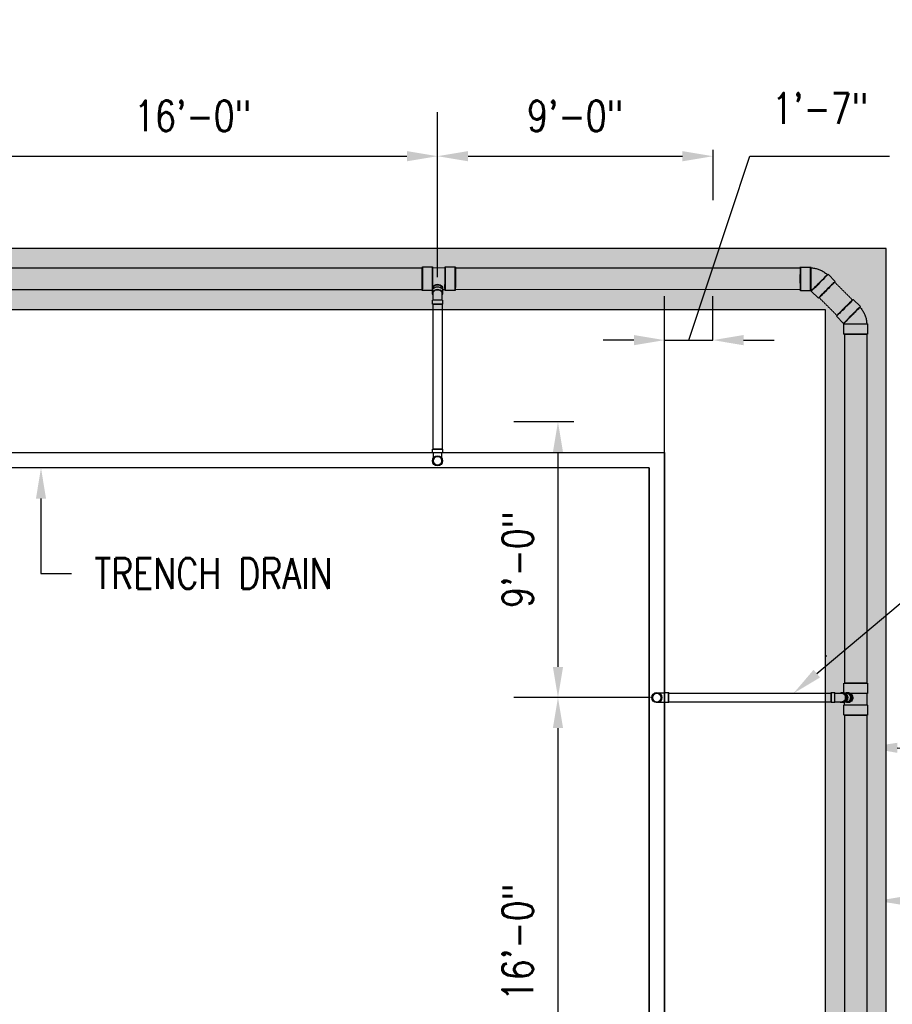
# Model space of a CAD drawing. Header units: inches. Extents: x -17858 to 19778, y -989 to 1044.
# Tile 22 of 25: x 296 to 638, y -272 to 114. Entities that reach past the tile are written whole.
import ezdxf
from ezdxf import colors
from ezdxf.entities.mleader import LeaderData, LeaderLine
from ezdxf.math import Vec2, Vec3

# ---------------------------------------------------------------- set-up
doc = ezdxf.new("R2010")
doc.units = ezdxf.units.IN
doc.header["$MEASUREMENT"] = 0
doc.linetypes.add('Dash - 1_16_', pattern=[0.1875, 0.125, -0.0625])
for name, color, linetype in [('A-ANNO-DIMS', 1, 'Continuous'), ('A-DETL-THIN', 151, 'Continuous'), ('G-ANNO-TTLB', 7, 'Continuous'), ('P-PIPE', 3, 'Continuous'), ('S-ANNO-NOTE', 2, 'Continuous')]:
    doc.layers.add(name, color=color, linetype=linetype)
doc.layers.add('A-WALL-PATT', color=9, linetype='Continuous', true_color=0x808080)
doc.styles.add('Annotative', font='romans.shx', dxfattribs={"width": 0.8, "height": 0.125})
doc.dimstyles.new('Annotative', dxfattribs={"dimscale": 0, "dimtxt": 0.125, "dimasz": 0.125, "dimexe": 0.18, "dimexo": 0.0625, "dimgap": 0.09, "dimtad": 1, "dimdec": 3, "dimzin": 3, "dimdsep": 46, "dimlunit": 4, "dimtxsty": 'Annotative', "dimcen": 0.09, "dimclrt": 2, "dimazin": 2, "dimtfac": 1, "dimtdec": 3, "dimtmove": 0, "dimatfit": 0, "dimfxl": 1, "dimtfill": 1, "dimfrac": 2, "dimtolj": 1, "dimtzin": 0, "dimarcsym": 0})

# ---------------------------------------------------------------- blocks, each defined once
blk = doc.blocks.new('*D22')
at = {"layer": 'A-ANNO-DIMS', "color": 0, "lineweight": -2, "transparency": 16777216}
for p, q in [((513.46, -152.14), (489.96, -152.14)), ((507.24, -164.14), (507.24, -332.14)), ((525.46, -344.14), (489.96, -344.14))]:
    blk.add_line(p, q, dxfattribs=at)
at = {"layer": 'A-ANNO-DIMS', "color": 0, "transparency": 16777216}
for points in [[(505.24, -164.14), (509.24, -164.14), (507.24, -152.14)], [(505.24, -332.14), (509.24, -332.14), (507.24, -344.14)]]:
    blk.add_solid(points, dxfattribs=at)
at = {"layer": 'A-ANNO-DIMS', "color": 2, "lineweight": -3, "transparency": 16777216, "insert": (491.46, -248.14), "char_height": 12, "width": 60.1647, "attachment_point": 5, "rotation": 90, "style": 'Annotative', "bg_fill": 3, "box_fill_scale": 1.25, "bg_fill_color": 256, "bg_fill_true_color": 13158600, "bg_fill_transparency": 0}
blk.add_mtext('\\A1;16\'-0"', dxfattribs=at)
blk = doc.blocks.new('*D35')
at = {"layer": 'A-ANNO-DIMS', "color": 0, "lineweight": -2, "transparency": 16777216}
for p, q in [((268.02, 10.61), (268.02, 77.32)), ((460.02, 12.57), (460.02, 77.32)), ((280.02, 60.04), (448.02, 60.04))]:
    blk.add_line(p, q, dxfattribs=at)
at = {"layer": 'A-ANNO-DIMS', "color": 0, "transparency": 16777216}
for points in [[(280.02, 62.04), (280.02, 58.04), (268.02, 60.04)], [(448.02, 62.04), (448.02, 58.04), (460.02, 60.04)]]:
    blk.add_solid(points, dxfattribs=at)
at = {"layer": 'A-ANNO-DIMS', "color": 2, "lineweight": -3, "transparency": 16777216, "insert": (364.02, 75.82), "char_height": 12, "width": 60.1647, "attachment_point": 5, "style": 'Annotative', "bg_fill": 3, "box_fill_scale": 1.25, "bg_fill_color": 256, "bg_fill_true_color": 13158600, "bg_fill_transparency": 0}
blk.add_mtext('\\A1;16\'-0"', dxfattribs=at)
blk = doc.blocks.new('*D36')
at = {"layer": 'A-ANNO-DIMS', "color": 0, "lineweight": -2, "transparency": 16777216}
for p, q in [((460.02, 12.57), (460.02, 77.32)), ((568.02, 62.52), (568.02, 42.76)), ((472.02, 60.04), (556.02, 60.04))]:
    blk.add_line(p, q, dxfattribs=at)
at = {"layer": 'A-ANNO-DIMS', "color": 0, "transparency": 16777216}
for points in [[(472.02, 62.04), (472.02, 58.04), (460.02, 60.04)], [(556.02, 62.04), (556.02, 58.04), (568.02, 60.04)]]:
    blk.add_solid(points, dxfattribs=at)
at = {"layer": 'A-ANNO-DIMS', "color": 2, "lineweight": -3, "transparency": 16777216, "insert": (514.02, 75.82), "char_height": 12, "width": 49.3115, "attachment_point": 5, "style": 'Annotative', "bg_fill": 3, "box_fill_scale": 1.25, "bg_fill_color": 256, "bg_fill_true_color": 13158600, "bg_fill_transparency": 0}
blk.add_mtext('\\A1;9\'-0"', dxfattribs=at)
blk = doc.blocks.new('*D37')
at = {"layer": 'A-ANNO-DIMS', "color": 0, "lineweight": -2, "transparency": 16777216}
for p, q in [((558.52, -12.05), (582.54, 60.12)), ((582.54, 60.12), (637.31, 60.12)), ((549.02, -56.14), (549.02, 5.23)), ((568.02, -12.06), (568.02, 5.23)), ((537.02, -12.05), (525.02, -12.05)), ((549.02, -12.05), (568.02, -12.05)), ((549.02, -12.05), (568.02, -12.05)), ((580.02, -12.05), (592.02, -12.05))]:
    blk.add_line(p, q, dxfattribs=at)
at = {"layer": 'A-ANNO-DIMS', "color": 0, "transparency": 16777216}
for points in [[(537.02, -10.05), (537.02, -14.05), (549.02, -12.05)], [(580.02, -10.05), (580.02, -14.05), (568.02, -12.05)]]:
    blk.add_solid(points, dxfattribs=at)
at = {"layer": 'A-ANNO-DIMS', "color": 2, "lineweight": -3, "transparency": 16777216, "insert": (591.18, 84.76), "char_height": 12, "attachment_point": 1, "line_spacing_factor": 0.983083, "style": 'Annotative', "bg_fill": 3, "box_fill_scale": 1.25, "bg_fill_color": 256, "bg_fill_true_color": 13158600, "bg_fill_transparency": 0}
blk.add_mtext('\\A1;1\'-7"', dxfattribs=at)
blk = doc.blocks.new('*D38')
at = {"layer": 'A-ANNO-DIMS', "color": 0, "lineweight": -2, "transparency": 16777216}
for p, q in [((513.46, -44.1), (489.96, -44.1)), ((507.24, -56.1), (507.24, -140.14)), ((543.55, -152.14), (489.96, -152.14))]:
    blk.add_line(p, q, dxfattribs=at)
at = {"layer": 'A-ANNO-DIMS', "color": 0, "transparency": 16777216}
for points in [[(505.24, -56.1), (509.24, -56.1), (507.24, -44.1)], [(505.24, -140.14), (509.24, -140.14), (507.24, -152.14)]]:
    blk.add_solid(points, dxfattribs=at)
at = {"layer": 'A-ANNO-DIMS', "color": 2, "lineweight": -3, "transparency": 16777216, "insert": (491.46, -98.12), "char_height": 12, "width": 60.1647, "attachment_point": 5, "rotation": 90, "style": 'Annotative', "bg_fill": 3, "box_fill_scale": 1.25, "bg_fill_color": 256, "bg_fill_true_color": 13158600, "bg_fill_transparency": 0}
blk.add_mtext('\\A1;9\'-0"', dxfattribs=at)
blk = doc.blocks.new('Bend - PVC - Sch 40 - DWV_USACE - Standard-1075329-00_SP_Foundation Drainage Plan-TO FDN_DOC')
at = {"layer": 'P-PIPE'}
for p, q in [((355.1, 1482.41), (355.1, 1481.16)), ((357.08, 1482.41), (357.08, 1482.41)), ((357.08, 1482.41), (357.08, 1482.41)), ((359.06, 1481.16), (359.06, 1482.41)), ((355.1, 1481.16), (355.1, 1480.91)), ((357.08, 1480.91), (357.08, 1480.91)), ((357.08, 1480.91), (357.08, 1480.91)), ((357.08, 1480.91), (357.08, 1480.91)), ((357.08, 1480.91), (357.08, 1480.91)), ((359.06, 1480.91), (359.06, 1481.16))]:
    blk.add_line(p, q, dxfattribs=at)
at = {"layer": 'P-PIPE', "flags": 128}
for points in [[(355.33, 1477.85), (355.33, 1477.85), (355.33, 1477.85), (355.33, 1477.87), (355.33, 1477.88), (355.33, 1477.91), (355.33, 1477.93), (355.33, 1477.96), (355.33, 1478), (355.33, 1478.04), (355.33, 1478.09), (355.33, 1478.14), (355.33, 1478.19), (355.33, 1478.25), (355.33, 1478.31), (355.33, 1478.38), (355.33, 1478.45), (355.33, 1478.53), (355.33, 1478.61), (355.33, 1478.69), (355.33, 1478.77), (355.33, 1478.86), (355.33, 1478.96), (355.33, 1479.05), (355.33, 1479.15), (355.33, 1479.25), (355.33, 1479.36), (355.33, 1479.46), (355.33, 1479.57), (355.33, 1479.69), (355.33, 1479.8), (355.33, 1479.91), (355.33, 1480.03), (355.33, 1480.15), (355.33, 1480.27), (355.33, 1480.39), (355.33, 1480.51), (355.33, 1480.63), (355.33, 1480.75), (355.33, 1480.88), (355.33, 1480.91)], [(355.33, 1477.85), (355.33, 1477.92), (355.33, 1477.99), (355.34, 1478.05), (355.35, 1478.12), (355.36, 1478.19), (355.38, 1478.26), (355.4, 1478.33), (355.42, 1478.4), (355.44, 1478.46), (355.47, 1478.53), (355.49, 1478.59), (355.53, 1478.65), (355.56, 1478.71), (355.59, 1478.77), (355.63, 1478.83), (355.67, 1478.89), (355.72, 1478.95), (355.76, 1479), (355.81, 1479.05), (355.86, 1479.1), (355.91, 1479.15), (355.96, 1479.19), (356.02, 1479.24), (356.07, 1479.28), (356.13, 1479.32), (356.19, 1479.35), (356.25, 1479.39), (356.31, 1479.42), (356.38, 1479.45), (356.44, 1479.48), (356.51, 1479.5), (356.58, 1479.52), (356.64, 1479.54), (356.71, 1479.56), (356.78, 1479.57), (356.85, 1479.58), (356.92, 1479.59), (356.99, 1479.59), (357.06, 1479.6), (357.08, 1479.6)], [(357.08, 1479.6), (357.15, 1479.59), (357.22, 1479.59), (357.29, 1479.58), (357.36, 1479.57), (357.43, 1479.56), (357.49, 1479.55), (357.56, 1479.53), (357.63, 1479.51), (357.69, 1479.48), (357.76, 1479.46), (357.82, 1479.43), (357.89, 1479.4), (357.95, 1479.36), (358.01, 1479.33), (358.07, 1479.29), (358.12, 1479.25), (358.18, 1479.21), (358.23, 1479.16), (358.28, 1479.11), (358.33, 1479.06), (358.38, 1479.01), (358.43, 1478.96), (358.47, 1478.91), (358.51, 1478.85), (358.55, 1478.79), (358.59, 1478.73), (358.62, 1478.67), (358.65, 1478.61), (358.68, 1478.54), (358.71, 1478.48), (358.73, 1478.41), (358.75, 1478.35), (358.77, 1478.28), (358.79, 1478.21), (358.8, 1478.14), (358.81, 1478.07), (358.82, 1478), (358.83, 1477.93), (358.83, 1477.86), (358.83, 1477.85)], [(358.83, 1480.91), (358.83, 1480.79), (358.83, 1480.66), (358.83, 1480.54), (358.83, 1480.42), (358.83, 1480.3), (358.83, 1480.18), (358.83, 1480.06), (358.83, 1479.94), (358.83, 1479.83), (358.83, 1479.72), (358.83, 1479.6), (358.83, 1479.49), (358.83, 1479.39), (358.83, 1479.28), (358.83, 1479.18), (358.83, 1479.08), (358.83, 1478.98), (358.83, 1478.89), (358.83, 1478.8), (358.83, 1478.71), (358.83, 1478.63), (358.83, 1478.55), (358.83, 1478.47), (358.83, 1478.4), (358.83, 1478.33), (358.83, 1478.27), (358.83, 1478.21), (358.83, 1478.15), (358.83, 1478.1), (358.83, 1478.05), (358.83, 1478.01), (358.83, 1477.97), (358.83, 1477.94), (358.83, 1477.91), (358.83, 1477.89), (358.83, 1477.87), (358.83, 1477.86), (358.83, 1477.85), (358.83, 1477.85), (358.83, 1477.85)], [(357.08, 1476.1), (357.01, 1476.1), (356.94, 1476.1), (356.87, 1476.11), (356.8, 1476.12), (356.73, 1476.13), (356.66, 1476.15), (356.59, 1476.16), (356.53, 1476.18), (356.46, 1476.21), (356.4, 1476.23), (356.33, 1476.26), (356.27, 1476.29), (356.21, 1476.33), (356.15, 1476.36), (356.09, 1476.4), (356.03, 1476.44), (355.98, 1476.48), (355.92, 1476.53), (355.87, 1476.58), (355.82, 1476.63), (355.77, 1476.68), (355.73, 1476.73), (355.69, 1476.79), (355.64, 1476.84), (355.6, 1476.9), (355.57, 1476.96), (355.53, 1477.02), (355.5, 1477.08), (355.47, 1477.15), (355.45, 1477.21), (355.42, 1477.28), (355.4, 1477.34), (355.38, 1477.41), (355.37, 1477.48), (355.35, 1477.55), (355.34, 1477.62), (355.33, 1477.69), (355.33, 1477.76), (355.33, 1477.83), (355.33, 1477.85)], [(358.83, 1477.85), (358.83, 1477.78), (358.82, 1477.71), (358.81, 1477.64), (358.81, 1477.57), (358.79, 1477.5), (358.78, 1477.43), (358.76, 1477.36), (358.74, 1477.29), (358.72, 1477.23), (358.69, 1477.16), (358.66, 1477.1), (358.63, 1477.04), (358.6, 1476.98), (358.56, 1476.92), (358.52, 1476.86), (358.48, 1476.8), (358.44, 1476.74), (358.39, 1476.69), (358.35, 1476.64), (358.3, 1476.59), (358.25, 1476.54), (358.19, 1476.5), (358.14, 1476.45), (358.08, 1476.41), (358.02, 1476.37), (357.96, 1476.34), (357.9, 1476.3), (357.84, 1476.27), (357.78, 1476.24), (357.71, 1476.21), (357.65, 1476.19), (357.58, 1476.17), (357.51, 1476.15), (357.44, 1476.13), (357.37, 1476.12), (357.31, 1476.11), (357.24, 1476.1), (357.17, 1476.1), (357.1, 1476.1), (357.08, 1476.1)]]:
    blk.add_lwpolyline(points, dxfattribs=at)
at = {"layer": 'P-PIPE'}
for radius, start, end in [(1.98, 90, 270), (1.98, 90, 270), (1.75, 90, 270), (1.98, 270, 90), (1.98, 270, 90), (1.75, 270, 90)]:
    blk.add_arc((357.08, 1477.85), radius, start, end, dxfattribs=at)
blk = doc.blocks.new('Bend - PVC - Sch 40 - DWV_USACE - Standard-1105255-00_SP_Foundation Drainage Plan-TO FDN_DOC')
at = {"layer": 'P-PIPE'}
for p, q in [((222.75, 1545.81), (218.75, 1545.81)), ((211.94, 1542.99), (209.11, 1540.16)), ((215.7, 1533.58), (218.52, 1536.41)), ((218.75, 1536.5), (222.75, 1536.5))]:
    blk.add_line(p, q, dxfattribs=at)
at = {"layer": 'P-PIPE', "flags": 128}
for points in [[(215.2, 1544.76), (214.86, 1544.61), (214.52, 1544.45), (214.19, 1544.28), (213.87, 1544.09), (213.56, 1543.89), (213.26, 1543.67), (212.96, 1543.45), (212.68, 1543.21), (212.4, 1542.96), (212.18, 1542.75)], [(218.75, 1545.47), (218.38, 1545.46), (218.01, 1545.44), (217.64, 1545.4), (217.27, 1545.35), (216.91, 1545.28), (216.54, 1545.2), (216.18, 1545.11), (215.83, 1545), (215.48, 1544.87), (215.2, 1544.76)], [(218.28, 1536.65), (218.3, 1536.67), (218.32, 1536.69), (218.34, 1536.7), (218.36, 1536.72), (218.38, 1536.73), (218.41, 1536.75), (218.43, 1536.76), (218.45, 1536.77), (218.48, 1536.79), (218.5, 1536.79)], [(218.5, 1536.79), (218.52, 1536.8), (218.55, 1536.81), (218.57, 1536.82), (218.6, 1536.83), (218.63, 1536.83), (218.65, 1536.84), (218.68, 1536.84), (218.7, 1536.84), (218.73, 1536.84), (218.75, 1536.85)]]:
    blk.add_lwpolyline(points, dxfattribs=at)
at = {"layer": 'P-PIPE'}
for centre, major_axis, start_param, end_param in [((218.75, 1541.16), (0, 4.66), 0.004314, 3.145907), ((218.75, 1541.16), (0, 4.31), 0.004314, 3.145907), ((218.75, 1541.16), (0, 4.66), 3.145907, 6.2875), ((218.75, 1541.16), (0, 4.31), 3.145907, 6.2875), ((222.75, 1541.16), (0, 4.66), 0.004314, 3.145907), ((222.75, 1541.16), (0, 4.66), 3.145907, 6.2875), ((212.4, 1536.87), (-3.29, 3.29), 6.278871, 9.420463), ((212.4, 1536.87), (-3.29, 3.29), 3.137278, 6.278871), ((215.23, 1539.7), (-3.29, 3.29), 6.278871, 9.420463), ((215.23, 1539.7), (-3.29, 3.29), 3.137278, 6.278871), ((215.23, 1539.7), (-3.05, 3.05), 6.278871, 9.420463), ((215.23, 1539.7), (-3.05, 3.05), 3.137278, 6.278871)]:
    blk.add_ellipse(centre, major_axis=major_axis, ratio=0.010416, start_param=start_param, end_param=end_param, dxfattribs=at)
blk = doc.blocks.new('Bend - PVC - Sch 40 - DWV_USACE - Standard-1109137-00_SP_Foundation Drainage Plan-TO FDN_DOC')
at = {"layer": 'P-PIPE'}
for p, q in [((355.1, 1536.55), (355.1, 1535.58)), ((359.06, 1535.58), (359.06, 1536.55)), ((355.1, 1532.81), (355.1, 1531.31)), ((355.1, 1532.81), (359.06, 1532.81)), ((357.08, 1532.81), (357.08, 1532.81)), ((357.08, 1532.81), (357.08, 1532.81)), ((357.08, 1532.81), (357.08, 1532.81)), ((357.08, 1532.81), (357.08, 1532.81)), ((359.06, 1531.31), (359.06, 1532.81)), ((355.1, 1531.31), (359.06, 1531.31)), ((357.08, 1531.31), (357.08, 1531.31)), ((357.08, 1531.31), (357.08, 1531.31))]:
    blk.add_line(p, q, dxfattribs=at)
at = {"layer": 'P-PIPE', "flags": 128}
for points in [[(355.33, 1535.58), (355.33, 1535.49), (355.33, 1535.39), (355.33, 1535.29), (355.33, 1535.18), (355.33, 1535.07), (355.33, 1534.95), (355.33, 1534.83), (355.33, 1534.71), (355.33, 1534.59), (355.33, 1534.46), (355.33, 1534.33), (355.33, 1534.2), (355.33, 1534.06), (355.33, 1533.92), (355.33, 1533.79), (355.33, 1533.65), (355.33, 1533.5), (355.33, 1533.36), (355.33, 1533.22), (355.33, 1533.07), (355.33, 1532.93), (355.33, 1532.81)], [(358.83, 1532.81), (358.83, 1532.96), (358.83, 1533.1), (358.83, 1533.24), (358.83, 1533.39), (358.83, 1533.53), (358.83, 1533.67), (358.83, 1533.81), (358.83, 1533.95), (358.83, 1534.09), (358.83, 1534.22), (358.83, 1534.35), (358.83, 1534.48), (358.83, 1534.61), (358.83, 1534.73), (358.83, 1534.86), (358.83, 1534.97), (358.83, 1535.09), (358.83, 1535.2), (358.83, 1535.3), (358.83, 1535.41), (358.83, 1535.51), (358.83, 1535.58)]]:
    blk.add_lwpolyline(points, dxfattribs=at)
at = {"layer": 'P-PIPE'}
for centre, major_axis, start_param, end_param in [((357.08, 1535.58), (-1.98, 0), 4.712389, 6.769021), ((357.08, 1536.55), (1.98, 0), 1.570796, 3.141593), ((357.08, 1535.58), (1.75, 0), 1.570796, 3.141593), ((357.08, 1536.55), (1.98, 0), 6.283185, 7.853982), ((357.08, 1535.58), (1.98, 0), 5.79735, 7.853982), ((357.08, 1535.58), (1.75, 0), 6.283185, 7.853982)]:
    blk.add_ellipse(centre, major_axis=major_axis, ratio=0.766044, start_param=start_param, end_param=end_param, dxfattribs=at)
blk = doc.blocks.new('Bend - PVC - Sch 40 - DWV_USACE - Standard-1110594-00_SP_Foundation Drainage Plan-TO FDN_DOC')
at = {"layer": 'P-PIPE'}
for p, q in [((206.67, 1387.02), (205.92, 1387.02)), ((210.71, 1387.02), (209.21, 1387.02)), ((209.21, 1383.06), (209.21, 1387.02)), ((210.71, 1383.06), (210.71, 1387.02)), ((205.92, 1383.06), (206.67, 1383.06)), ((209.21, 1385.04), (209.21, 1385.04)), ((209.21, 1385.04), (209.21, 1385.04)), ((209.21, 1385.04), (209.21, 1385.04)), ((209.21, 1385.04), (209.21, 1385.04)), ((209.21, 1383.06), (210.71, 1383.06)), ((210.71, 1385.04), (210.71, 1385.04)), ((210.71, 1385.04), (210.71, 1385.04))]:
    blk.add_line(p, q, dxfattribs=at)
at = {"layer": 'P-PIPE', "flags": 128}
for points in [[(209.21, 1386.79), (209.09, 1386.79), (208.97, 1386.79), (208.86, 1386.79), (208.74, 1386.79), (208.63, 1386.79), (208.51, 1386.79), (208.4, 1386.79), (208.29, 1386.79), (208.18, 1386.79), (208.07, 1386.79), (207.96, 1386.79), (207.86, 1386.79), (207.75, 1386.79), (207.65, 1386.79), (207.56, 1386.79), (207.46, 1386.79), (207.37, 1386.79), (207.28, 1386.79), (207.19, 1386.79), (207.11, 1386.79), (207.03, 1386.79), (206.95, 1386.79), (206.88, 1386.79), (206.81, 1386.79), (206.75, 1386.79), (206.68, 1386.79), (206.67, 1386.79)], [(206.67, 1383.29), (206.73, 1383.29), (206.8, 1383.29), (206.87, 1383.29), (206.94, 1383.29), (207.02, 1383.29), (207.09, 1383.29), (207.18, 1383.29), (207.26, 1383.29), (207.35, 1383.29), (207.44, 1383.29), (207.54, 1383.29), (207.64, 1383.29), (207.74, 1383.29), (207.84, 1383.29), (207.94, 1383.29), (208.05, 1383.29), (208.16, 1383.29), (208.27, 1383.29), (208.38, 1383.29), (208.49, 1383.29), (208.6, 1383.29), (208.72, 1383.29), (208.84, 1383.29), (208.95, 1383.29), (209.07, 1383.29), (209.19, 1383.29), (209.21, 1383.29)]]:
    blk.add_lwpolyline(points, dxfattribs=at)
at = {"layer": 'P-PIPE'}
for centre, major_axis, start_param, end_param in [((205.92, 1385.04), (0, 1.98), 6.062597, 7.853982), ((206.67, 1385.04), (0, 1.98), 5.813092, 7.853982), ((206.67, 1385.04), (0, 1.75), 6.283185, 7.853982), ((205.92, 1385.04), (0, 1.98), 1.570796, 3.141593), ((206.67, 1385.04), (0, 1.98), 1.570796, 3.627428), ((206.67, 1385.04), (0, 1.75), 1.570796, 3.141593)]:
    blk.add_ellipse(centre, major_axis=major_axis, ratio=0.866025, start_param=start_param, end_param=end_param, dxfattribs=at)
blk = doc.blocks.new('Bend - PVC - Sch 40 - DWV_USACE - Standard-V4-00_SP_Foundation Drainage Plan-TO FDN_DOC')
at = {"layer": 'P-PIPE'}
for p, q in [((261.01, 1387.02), (259.43, 1387.02)), ((261.01, 1386.79), (261.08, 1386.79)), ((259.43, 1383.06), (261.01, 1383.06)), ((259.51, 1385.04), (259.51, 1385.04)), ((259.51, 1385.04), (259.51, 1385.04)), ((261.01, 1385.04), (261.01, 1385.04)), ((261.01, 1385.04), (261.01, 1385.04)), ((261.01, 1385.04), (261.01, 1385.04)), ((261.01, 1385.04), (261.01, 1385.04)), ((261.05, 1383.29), (261.01, 1383.29))]:
    blk.add_line(p, q, dxfattribs=at)
at = {"layer": 'P-PIPE', "flags": 128}
for points in [[(261.08, 1386.79), (261.14, 1386.79), (261.26, 1386.79), (261.38, 1386.79), (261.5, 1386.79), (261.62, 1386.79), (261.74, 1386.79), (261.86, 1386.79), (261.98, 1386.79), (262.09, 1386.79), (262.21, 1386.79), (262.32, 1386.79), (262.43, 1386.79), (262.54, 1386.79), (262.64, 1386.79), (262.74, 1386.79), (262.84, 1386.79), (262.94, 1386.79), (263.03, 1386.79), (263.12, 1386.79), (263.21, 1386.79), (263.3, 1386.79), (263.38, 1386.79), (263.45, 1386.79), (263.52, 1386.79), (263.59, 1386.79), (263.66, 1386.79), (263.72, 1386.79), (263.77, 1386.79), (263.82, 1386.79), (263.87, 1386.79), (263.91, 1386.79), (263.95, 1386.79), (263.98, 1386.79), (264.01, 1386.79), (264.03, 1386.79), (264.05, 1386.79), (264.06, 1386.79), (264.07, 1386.79), (264.08, 1386.79), (264.08, 1386.79)], [(262.33, 1385.04), (262.33, 1385.11), (262.33, 1385.18), (262.34, 1385.25), (262.35, 1385.32), (262.36, 1385.39), (262.38, 1385.46), (262.4, 1385.53), (262.42, 1385.59), (262.44, 1385.66), (262.47, 1385.73), (262.49, 1385.79), (262.53, 1385.85), (262.56, 1385.91), (262.59, 1385.97), (262.63, 1386.03), (262.67, 1386.09), (262.72, 1386.14), (262.76, 1386.2), (262.81, 1386.25), (262.86, 1386.3), (262.91, 1386.35), (262.96, 1386.39), (263.02, 1386.44), (263.07, 1386.48), (263.13, 1386.52), (263.19, 1386.55), (263.25, 1386.59), (263.31, 1386.62), (263.38, 1386.65), (263.44, 1386.68), (263.51, 1386.7), (263.58, 1386.72), (263.64, 1386.74), (263.71, 1386.76), (263.78, 1386.77), (263.85, 1386.78), (263.92, 1386.79), (263.99, 1386.79), (264.06, 1386.79), (264.08, 1386.79)], [(264.08, 1386.79), (264.15, 1386.79), (264.22, 1386.79), (264.29, 1386.78), (264.36, 1386.77), (264.43, 1386.76), (264.49, 1386.74), (264.56, 1386.73), (264.63, 1386.71), (264.69, 1386.68), (264.76, 1386.66), (264.82, 1386.63), (264.89, 1386.6), (264.95, 1386.56), (265.01, 1386.53), (265.07, 1386.49), (265.12, 1386.45), (265.18, 1386.4), (265.23, 1386.36), (265.28, 1386.31), (265.33, 1386.26), (265.38, 1386.21), (265.43, 1386.16), (265.47, 1386.1), (265.51, 1386.05), (265.55, 1385.99), (265.59, 1385.93), (265.62, 1385.87), (265.65, 1385.81), (265.68, 1385.74), (265.71, 1385.68), (265.73, 1385.61), (265.75, 1385.55), (265.77, 1385.48), (265.79, 1385.41), (265.8, 1385.34), (265.81, 1385.27), (265.82, 1385.2), (265.83, 1385.13), (265.83, 1385.06), (265.83, 1385.04)], [(264.08, 1383.29), (264.07, 1383.29), (264.07, 1383.29), (264.06, 1383.29), (264.04, 1383.29), (264.02, 1383.29), (263.99, 1383.29), (263.96, 1383.29), (263.92, 1383.29), (263.88, 1383.29), (263.84, 1383.29), (263.79, 1383.29), (263.73, 1383.29), (263.67, 1383.29), (263.61, 1383.29), (263.54, 1383.29), (263.47, 1383.29), (263.4, 1383.29), (263.32, 1383.29), (263.23, 1383.29), (263.15, 1383.29), (263.06, 1383.29), (262.97, 1383.29), (262.87, 1383.29), (262.77, 1383.29), (262.67, 1383.29), (262.56, 1383.29), (262.46, 1383.29), (262.35, 1383.29), (262.24, 1383.29), (262.12, 1383.29), (262.01, 1383.29), (261.89, 1383.29), (261.77, 1383.29), (261.66, 1383.29), (261.53, 1383.29), (261.41, 1383.29), (261.29, 1383.29), (261.17, 1383.29), (261.08, 1383.29)], [(264.08, 1383.29), (264.01, 1383.3), (263.94, 1383.3), (263.87, 1383.31), (263.8, 1383.32), (263.73, 1383.33), (263.66, 1383.34), (263.59, 1383.36), (263.53, 1383.38), (263.46, 1383.41), (263.4, 1383.43), (263.33, 1383.46), (263.27, 1383.49), (263.21, 1383.53), (263.15, 1383.56), (263.09, 1383.6), (263.03, 1383.64), (262.98, 1383.68), (262.92, 1383.73), (262.87, 1383.78), (262.82, 1383.82), (262.77, 1383.88), (262.73, 1383.93), (262.69, 1383.98), (262.64, 1384.04), (262.6, 1384.1), (262.57, 1384.16), (262.53, 1384.22), (262.5, 1384.28), (262.47, 1384.35), (262.45, 1384.41), (262.42, 1384.48), (262.4, 1384.54), (262.38, 1384.61), (262.37, 1384.68), (262.35, 1384.75), (262.34, 1384.82), (262.33, 1384.89), (262.33, 1384.96), (262.33, 1385.03), (262.33, 1385.04)], [(265.83, 1385.04), (265.83, 1384.97), (265.82, 1384.9), (265.81, 1384.83), (265.81, 1384.77), (265.79, 1384.7), (265.78, 1384.63), (265.76, 1384.56), (265.74, 1384.49), (265.72, 1384.43), (265.69, 1384.36), (265.66, 1384.3), (265.63, 1384.24), (265.6, 1384.17), (265.56, 1384.11), (265.52, 1384.06), (265.48, 1384), (265.44, 1383.94), (265.39, 1383.89), (265.35, 1383.84), (265.3, 1383.79), (265.25, 1383.74), (265.19, 1383.7), (265.14, 1383.65), (265.08, 1383.61), (265.02, 1383.57), (264.96, 1383.53), (264.9, 1383.5), (264.84, 1383.47), (264.78, 1383.44), (264.71, 1383.41), (264.65, 1383.39), (264.58, 1383.37), (264.51, 1383.35), (264.44, 1383.33), (264.37, 1383.32), (264.31, 1383.31), (264.24, 1383.3), (264.17, 1383.3), (264.1, 1383.29), (264.08, 1383.29)]]:
    blk.add_lwpolyline(points, dxfattribs=at)
at = {"layer": 'P-PIPE'}
for radius, start, end in [(1.98, 0, 180), (1.98, 0, 180), (1.75, 0, 180), (1.98, 180, 0), (1.98, 180, 0), (1.75, 180, 0)]:
    blk.add_arc((264.08, 1385.04), radius, start, end, dxfattribs=at)
blk = doc.blocks.new('Mechanical_Box_H_rvt-1-00_SP_Foundation Drainage Plan-TO FDN_DOC')
at = {"layer": 'A-DETL-THIN'}
for p, q in [((817.08, 1481.16), (1366.08, 1481.16)), ((1366.08, 905.21), (1366.08, 1481.16)), ((1366.08, 1481.16), (1366.08, 905.21)), ((1360.08, 1475.16), (817.08, 1475.16)), ((1360.08, 1475.16), (1360.08, 905.21)), ((1360.08, 905.21), (1360.08, 1475.16))]:
    blk.add_line(p, q, dxfattribs=at)
at = {"layer": 'P-PIPE'}
for p, q in [((1092.03, 1553.48), (1271.11, 1553.47)), ((1271.14, 1553.9), (1275.12, 1553.88)), ((1275.12, 1553.58), (1280.08, 1553.55)), ((1280.08, 1553.84), (1284.06, 1553.82)), ((1284.03, 1553.47), (1419.4, 1553.47)), ((1271.11, 1544.85), (1092.03, 1544.85)), ((1275.06, 1544.61), (1271.08, 1544.63)), ((1275.1, 1544.59), (1275.1, 1545.55)), ((1275.33, 1545.61), (1275.33, 1545.55)), ((1278.83, 1545.56), (1278.83, 1545.55)), ((1280.02, 1544.87), (1279.09, 1544.87)), ((1284, 1544.55), (1280.02, 1544.57)), ((1419.4, 1544.85), (1284.02, 1545)), ((1275.33, 1537.21), (1275.33, 1539.31)), ((1275.33, 1539.31), (1277.08, 1539.31)), ((1277.08, 1539.31), (1275.33, 1539.31)), ((1275.33, 1482.41), (1275.33, 1537.21)), ((1277.08, 1539.31), (1278.83, 1539.31)), ((1278.83, 1539.31), (1277.08, 1539.31)), ((1278.83, 1539.31), (1278.83, 1537.21)), ((1278.83, 1537.21), (1278.83, 1482.41)), ((1436.76, 1390.69), (1436.76, 1527.48)), ((1445.39, 1527.48), (1445.39, 1390.69)), ((1275.33, 1482.41), (1277.08, 1482.41)), ((1277.08, 1482.41), (1275.33, 1482.41)), ((1277.08, 1482.41), (1278.83, 1482.41)), ((1278.83, 1482.41), (1277.08, 1482.41)), ((1436.44, 1387.16), (1436.44, 1390.69)), ((1445.71, 1390.69), (1445.71, 1386.71)), ((1366.14, 1387.02), (1366.14, 1383.06)), ((1367.64, 1387.02), (1367.64, 1385.04)), ((1367.64, 1386.79), (1429.08, 1386.79)), ((1367.64, 1385.04), (1367.64, 1386.79)), ((1429.08, 1386.79), (1431.45, 1386.79)), ((1431.45, 1385.04), (1431.45, 1386.79)), ((1431.45, 1386.79), (1431.45, 1385.04)), ((1437.03, 1386.79), (1437.45, 1386.79)), ((1437.44, 1387.02), (1438.22, 1387.04)), ((1445.42, 1386.71), (1445.42, 1382.14)), ((1367.64, 1383.06), (1367.64, 1385.04)), ((1367.64, 1385.04), (1367.64, 1383.06)), ((1429.08, 1383.29), (1367.64, 1383.29)), ((1431.45, 1383.29), (1429.08, 1383.29)), ((1431.45, 1383.29), (1431.45, 1385.04)), ((1431.45, 1385.04), (1431.45, 1383.29)), ((1436.44, 1378.16), (1436.44, 1382.14)), ((1436.74, 1382.14), (1436.74, 1383.08)), ((1437.47, 1383.29), (1437.03, 1383.29)), ((1438.22, 1383.08), (1437.5, 1383.07)), ((1445.71, 1382.14), (1445.71, 1378.16)), ((1436.76, 1198.77), (1436.76, 1378.14)), ((1445.39, 1378.14), (1445.39, 1198.77))]:
    blk.add_line(p, q, dxfattribs=at)
at = {"layer": 'P-PIPE', "linetype": 'Dash - 1_16_'}
for p, q in [((1432.8, 1547.92), (1439.84, 1540.88)), ((1433.74, 1534.78), (1426.7, 1541.82))]:
    blk.add_line(p, q, dxfattribs=at)
at = {"layer": 'P-PIPE'}
for centre, start, end in [((1277.08, 1477.85), 0, 180), ((1277.08, 1477.85), 180, 0), ((1363.08, 1385.04), 0, 180), ((1363.08, 1385.04), 180, 0)]:
    blk.add_arc(centre, 1.75, start, end, dxfattribs=at)
at = {"layer": 'P-PIPE', "extrusion": (0, 0, -1)}
for centre, major_axis, ratio, start_param, end_param in [((1271.11, 1549.27), (0.03, 4.63), 0.007961, 2.26891, 5.410503), ((1271.11, 1549.16), (0, 4.31), 0.010414, 4.712389, 6.283185), ((1271.11, 1549.27), (0.03, 4.63), 0.007961, 5.410503, 8.552096), ((1271.11, 1549.16), (0, 4.31), 0.010414, 0, 1.570796), ((1275.09, 1549.24), (0.03, 4.63), 0.007961, 2.26891, 5.410503), ((1275.09, 1549.24), (0.03, 4.34), 0.007961, 2.26891, 5.410503), ((1275.09, 1549.24), (0.03, 4.34), 0.007961, 5.410503, 8.552096), ((1275.09, 1549.24), (0.03, 4.63), 0.007961, 5.410503, 8.552096), ((1280.05, 1549.21), (0.03, 4.63), 0.007961, 2.26891, 5.410503), ((1280.05, 1549.21), (0.03, 4.34), 0.007961, 2.26891, 5.410503), ((1280.05, 1549.21), (0.03, 4.63), 0.007961, 5.410503, 8.552096), ((1280.05, 1549.21), (0.03, 4.34), 0.007961, 5.410503, 8.552096), ((1284.03, 1549.16), (0, 4.31), 0.010414, 4.712389, 6.283185), ((1284.03, 1549.18), (0.03, 4.63), 0.007961, 2.26891, 5.410503), ((1284.03, 1549.18), (0.03, 4.63), 0.007961, 5.410503, 8.552096), ((1284.03, 1549.16), (0, 4.31), 0.010414, 0, 1.570796), ((1419.4, 1549.16), (0, 4.31), 0.010414, 4.712389, 6.283185), ((1419.4, 1549.16), (0, 4.31), 0.010414, 0, 1.570796), ((1271.11, 1549.16), (0, 4.31), 0.010414, 3.141593, 4.712389), ((1271.11, 1549.16), (0, 4.31), 0.010414, 1.570796, 3.141593), ((1284.03, 1549.16), (0, 4.31), 0.010414, 3.141593, 4.712389), ((1284.03, 1549.16), (0, 4.31), 0.010414, 1.570796, 3.141593), ((1419.4, 1549.16), (0, 4.31), 0.010414, 3.141593, 4.712389), ((1419.4, 1549.16), (0, 4.31), 0.010414, 1.570796, 3.141593), ((1429.75, 1544.87), (3.05, 3.05), 0.010416, 4.712389, 6.283185), ((1429.75, 1544.87), (3.05, 3.05), 0.010416, 0, 1.570796), ((1277.08, 1545.55), (-1.98, 0), 0.766044, 0.01026, 3.151853), ((1277.08, 1544.59), (-1.98, 0), 0.766044, 0.01026, 3.151853), ((1277.08, 1545.55), (-1.98, 0), 0.766044, 5.959565, 6.293446), ((1277.08, 1545.55), (-1.75, 0), 0.766044, 0.01026, 3.151853), ((1277.08, 1545.55), (-1.75, 0), 0.766044, 6.116648, 6.293446), ((1277.08, 1545.55), (-1.75, 0), 0.766044, 3.151853, 3.30813), ((1277.08, 1545.55), (-1.98, 0), 0.766044, 3.151853, 3.465213), ((1429.75, 1544.87), (3.05, 3.05), 0.010416, 3.141593, 4.712389), ((1429.75, 1544.87), (3.05, 3.05), 0.010416, 1.570796, 3.141593), ((1436.79, 1537.83), (3.05, 3.05), 0.010416, 4.712389, 6.283185), ((1436.79, 1537.83), (3.05, 3.05), 0.010416, 0, 1.570796), ((1436.79, 1537.83), (3.05, 3.05), 0.010416, 3.141593, 4.712389), ((1436.79, 1537.83), (3.05, 3.05), 0.010416, 1.570796, 3.141593), ((1441.08, 1527.48), (-4.31, 0), 0.010416, 0, 1.570796), ((1441.08, 1527.48), (-4.31, 0), 0.010416, 4.712389, 6.283185), ((1441.08, 1527.48), (-4.31, 0), 0.010416, 1.570796, 3.141593), ((1441.08, 1527.48), (-4.31, 0), 0.010416, 3.141593, 4.712389), ((1441.08, 1390.69), (-4.63, 0), 0.010416, 5.235988, 8.37758), ((1441.08, 1390.69), (4.31, 0), 0.010416, 3.141593, 4.712389), ((1441.08, 1390.69), (-4.31, 0), 0.010416, 4.712389, 6.283185), ((1441.08, 1390.69), (-4.63, 0), 0.010416, 2.094395, 5.235988), ((1441.08, 1390.69), (4.31, 0), 0.010416, 4.712389, 6.283185), ((1441.08, 1390.69), (-4.31, 0), 0.010416, 3.141593, 4.712389), ((1436.23, 1385.04), (0, 1.75), 0.866025, 0, 1.570796), ((1437.47, 1385.04), (-0.04, 1.98), 0.865978, -0.350594, 3.52864), ((1437.47, 1385.04), (0, 1.75), 0.866025, 0, 1.570796), ((1438.22, 1385.06), (-0.04, 1.98), 0.865978, 0.02083, 3.162423), ((1438.22, 1385.06), (-0.03, 1.75), 0.865978, 0.034183, 3.107409), ((1441.08, 1386.71), (-4.63, 0), 0.010416, 7.409861, 8.37758), ((1441.08, 1386.71), (-4.34, 0), 0.010416, 7.378564, 8.37758), ((1441.08, 1386.71), (-4.63, 0), 0.010416, 2.094395, 5.128756), ((1441.08, 1386.71), (-4.34, 0), 0.010416, 2.094395, 5.160065), ((1436.23, 1385.04), (0, 1.75), 0.866025, 1.570796, 3.141593), ((1441.08, 1382.14), (-4.63, 0), 0.010416, 5.235988, 8.37758), ((1441.08, 1382.14), (-4.34, 0), 0.010416, 5.235988, 8.37758), ((1437.47, 1385.04), (0, 1.75), 0.866025, 1.570796, 3.141593), ((1441.08, 1382.14), (-4.63, 0), 0.010416, 2.094395, 5.235988), ((1441.08, 1382.14), (-4.34, 0), 0.010416, 2.094395, 5.235988), ((1441.08, 1378.16), (-4.63, 0), 0.010416, 5.235988, 8.37758), ((1441.08, 1378.16), (-4.31, 0), 0.010416, 0, 1.570796), ((1441.08, 1378.16), (-4.31, 0), 0.010416, 4.712389, 6.283185), ((1441.08, 1378.16), (-4.63, 0), 0.010416, 2.094395, 5.235988), ((1441.08, 1378.16), (-4.31, 0), 0.010416, 1.570796, 3.141593), ((1441.08, 1378.16), (-4.31, 0), 0.010416, 3.141593, 4.712389)]:
    blk.add_ellipse(centre, major_axis=major_axis, ratio=ratio, start_param=start_param, end_param=end_param, dxfattribs=at)
at = {"layer": 'P-PIPE', "color": 3, "lineweight": 9, "xscale": -1}
for name, p in [('Bend - PVC - Sch 40 - DWV_USACE - Standard-1105255-00_SP_Foundation Drainage Plan-TO FDN_DOC', (1642.15, 8)), ('Bend - PVC - Sch 40 - DWV_USACE - Standard-1109137-00_SP_Foundation Drainage Plan-TO FDN_DOC', (1634.15, 8)), ('Bend - PVC - Sch 40 - DWV_USACE - Standard-1075329-00_SP_Foundation Drainage Plan-TO FDN_DOC', (1634.15, 0)), ('Bend - PVC - Sch 40 - DWV_USACE - Standard-V4-00_SP_Foundation Drainage Plan-TO FDN_DOC', (1627.15, 0)), ('Bend - PVC - Sch 40 - DWV_USACE - Standard-1110594-00_SP_Foundation Drainage Plan-TO FDN_DOC', (1642.15, 0))]:
    blk.add_blockref(name, p, dxfattribs=at)
at = {"layer": 'P-PIPE', "color": 3, "lineweight": 9, "xscale": -1, "rotation": 314.9999999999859}
blk.add_blockref('Bend - PVC - Sch 40 - DWV_USACE - Standard-1105255-00_SP_Foundation Drainage Plan-TO FDN_DOC', (504.54, 290.56), dxfattribs=at)

msp = doc.modelspace()

# ---------------------------------------------------------------- linework, layer by layer
at = {"layer": 'G-ANNO-TTLB'}
msp.add_line((612.0157, -135.8105), (612.7028, -135.8105), dxfattribs=at)

# ---------------------------------------------------------------- dimensions: what is measured, and where the dimension line sits
at = {"layer": 'A-ANNO-DIMS', "lineweight": -3}
dim = msp.add_linear_dim(base=(460.0153, 60.0395), p1=(268.0153, 4.6133), p2=(460.0153, 6.5701), dimstyle='Annotative', override={"dimpost": '\\X'}, dxfattribs=at)
dim.commit()
dim.dimension.update_dxf_attribs({"geometry": '*D35', "text_midpoint": (364.0153, 75.8224)})
dim = msp.add_linear_dim(base=(507.2379, -344.145), p1=(519.4621, -152.145), p2=(531.4621, -344.145), angle=90, dimstyle='Annotative', override={"dimpost": '\\X'}, dxfattribs=at)
dim.commit()
dim.dimension.update_dxf_attribs({"geometry": '*D22', "text_midpoint": (491.4551, -248.145)})

# ---------------------------------------------------------------- leaders
at = {"layer": 'S-ANNO-NOTE', "lineweight": -3}
ml = msp.add_multileader_mtext('Standard', dxfattribs=at)
ml.set_content('TRENCH DRAIN', color=256, style='Annotative')
ml.set_leader_properties(color=1, linetype='ByLayer', lineweight=-1)
ml.build(insert=Vec2(0, 0))
ml.multileader.update_dxf_attribs({"text_right_attachment_type": 3, "dogleg_length": 0.125, "arrow_head_size": 12, "scale": 96})
ctx = ml.context
ctx.base_point, ctx.scale, ctx.char_height, ctx.arrow_head_size, ctx.landing_gap_size, ctx.plane_origin = Vec3(316.5004, -103.4949), 96, 12, 12, 9, Vec3(218.4874, -108.4872)
ctx.right_attachment = 3
notes = []
notes.append((ctx, [(0, (1, 1, 0), (304.5004, -103.4949), (1, 0), 12, [(0, [(304.5004, -62.145)], 0, [])])]))
ctx.mtext.insert, ctx.mtext.flow_direction = Vec3(325.5004, -97.4949), 5
ml = msp.add_multileader_mtext('Standard', dxfattribs=at)
ml.set_content('3" [76]%%C FROM TRENCH DRAIN\\P(TYP. 6)', color=256, style='Annotative')
ml.set_leader_properties(color=1, linetype='ByLayer', lineweight=-1)
ml.build(insert=Vec2(0, 0))
ml.multileader.update_dxf_attribs({"text_right_attachment_type": 3, "dogleg_length": 0.125, "arrow_head_size": 12, "scale": 96})
ctx = ml.context
ctx.base_point, ctx.scale, ctx.char_height, ctx.arrow_head_size, ctx.landing_gap_size, ctx.plane_origin = Vec3(689.1624, -85.0577), 96, 12, 12, 9, Vec3(1343.1489, -78.7133)
ctx.right_attachment = 3
notes.append((ctx, [(0, (1, 1, 0), (677.1624, -85.0577), (1, 0), 12, [(0, [(599.5954, -150.5087)], 0, [])])]))
ctx.mtext.insert, ctx.mtext.width, ctx.mtext.flow_direction = Vec3(698.1624, -77.0577), 117.529443, 5
ml = msp.add_multileader_mtext('Standard', dxfattribs=at)
ml.set_content('8" [203]%%C PERF.\\PFDN.^IDRAIN', color=256, style='Annotative')
ml.set_leader_properties(color=1, linetype='ByLayer', lineweight=-1)
ml.build(insert=Vec2(0, 0))
ml.multileader.update_dxf_attribs({"text_right_attachment_type": 3, "dogleg_length": 0.125, "arrow_head_size": 12, "scale": 96})
ctx = ml.context
ctx.base_point, ctx.scale, ctx.char_height, ctx.arrow_head_size, ctx.landing_gap_size, ctx.plane_origin = Vec3(689.9671, -172.3929), 96, 12, 12, 9, Vec3(1338.0496, -172.3929)
ctx.right_attachment = 3
notes.append((ctx, [(0, (1, 1, 0), (677.9671, -172.3929), (1, 0), 12, [(0, [(628.3282, -171.6664)], 0, [])])]))
ctx.mtext.insert, ctx.mtext.flow_direction = Vec3(698.9671, -166.3929), 5
ml = msp.add_multileader_mtext('Standard', dxfattribs=at)
ml.set_content('GRAVEL MATERIAL WRAPPED IN FILTER FABRIC', color=256, style='Annotative')
ml.set_leader_properties(color=1, linetype='ByLayer', lineweight=-1)
ml.build(insert=Vec2(0, 0))
ml.multileader.update_dxf_attribs({"text_right_attachment_type": 3, "dogleg_length": 0.125, "arrow_head_size": 12, "scale": 96})
ctx = ml.context
ctx.base_point, ctx.scale, ctx.char_height, ctx.arrow_head_size, ctx.landing_gap_size, ctx.plane_origin = Vec3(689.0336, -231.7831), 96, 12, 12, 9, Vec3(582.5385, -20.002)
ctx.right_attachment = 3
notes.append((ctx, [(0, (1, 1, 0), (677.0336, -231.7831), (1, 0), 12, [(0, [(632.422, -231.8158)], 0, [])])]))
ctx.mtext.insert, ctx.mtext.width, ctx.mtext.flow_direction = Vec3(698.0336, -225.7831), 178.748979, 5
for ctx, leaders in notes:
    for number, flags, end, landing, length, lines in leaders:
        leader = LeaderData()
        leader.index, (leader.has_last_leader_line, leader.has_dogleg_vector, leader.attachment_direction) = number, flags
        leader.last_leader_point, leader.dogleg_vector, leader.dogleg_length = Vec3(end), Vec3(landing), length
        for number, points, colour, breaks in lines:
            line = LeaderLine()
            line.index, line.vertices, line.color, line.breaks = number, Vec3.list(points), colors.encode_raw_color(colour), breaks
            leader.lines.append(line)
        ctx.leaders.append(leader)

# ---------------------------------------------------------------- next in the draw order: dimensions: what is measured, and where the dimension line sits
at = {"layer": 'A-ANNO-DIMS', "lineweight": -3}
dim = msp.add_linear_dim(base=(568.0153, 60.0395), p1=(460.0153, 6.5701), p2=(568.0153, 68.5248), dimstyle='Annotative', override={"dimpost": '\\X'}, dxfattribs=at)
dim.commit()
dim.dimension.update_dxf_attribs({"geometry": '*D36', "text_midpoint": (514.0153, 75.8224)})

# ---------------------------------------------------------------- next in the draw order: dimensions: what is measured, and where the dimension line sits
dim = msp.add_linear_dim(base=(568.0157, -12.0495), p1=(549.0153, -62.145), p2=(568.0157, -18.0636), dimstyle='Annotative', override={"dimpost": '\\X'}, dxfattribs=at)
dim.commit()
dim.dimension.update_dxf_attribs({"geometry": '*D37', "text_midpoint": (591.1831, 60.1186), "dimtype": 160})

# ---------------------------------------------------------------- next in the draw order: dimensions: what is measured, and where the dimension line sits
dim = msp.add_linear_dim(base=(507.2379, -152.145), p1=(519.4621, -44.0967), p2=(549.5538, -152.145), angle=90, dimstyle='Annotative', override={"dimpost": '\\X'}, dxfattribs=at)
dim.commit()
dim.dimension.update_dxf_attribs({"geometry": '*D38', "text_midpoint": (491.4551, -98.1208)})

# ---------------------------------------------------------------- next in the draw order: leaders
at = {"layer": 'S-ANNO-NOTE', "lineweight": -3}
ml = msp.add_multileader_mtext('Standard', dxfattribs=at)
ml.set_content('8"%%C PERF. FDN. DRAIN', color=256, style='Annotative')
ml.set_leader_properties(color=1, linetype='ByLayer', lineweight=-1)
ml.build(insert=Vec2(0, 0))
ml.multileader.update_dxf_attribs({"text_right_attachment_type": 3, "dogleg_length": 0.125, "arrow_head_size": 12, "scale": 96})
ctx = ml.context
ctx.base_point, ctx.scale, ctx.char_height, ctx.arrow_head_size, ctx.landing_gap_size, ctx.plane_origin = Vec3(6.6812, 106.9245), 96, 12, 12, 9, Vec3(-121.3031, 115.9403)
ctx.right_attachment = 3
notes = []
notes.append((ctx, [(0, (1, 1, 0), (-5.3188, 106.9245), (1, 0), 12, [(1, [(42.7508, 14.8082), (-44.9224, 15.6158)], 0, [])])]))
ctx.mtext.insert, ctx.mtext.width, ctx.mtext.defined_height, ctx.mtext.flow_direction = Vec3(15.6812, 112.9245), 156.460777, 31.9454, 5
for ctx, leaders in notes:
    for number, flags, end, landing, length, lines in leaders:
        leader = LeaderData()
        leader.index, (leader.has_last_leader_line, leader.has_dogleg_vector, leader.attachment_direction) = number, flags
        leader.last_leader_point, leader.dogleg_vector, leader.dogleg_length = Vec3(end), Vec3(landing), length
        for number, points, colour, breaks in lines:
            line = LeaderLine()
            line.index, line.vertices, line.color, line.breaks = number, Vec3.list(points), colors.encode_raw_color(colour), breaks
            leader.lines.append(line)
        ctx.leaders.append(leader)

# ---------------------------------------------------------------- next in the draw order: hatches: boundary and pattern name
at = {"layer": 'A-WALL-PATT', "lineweight": -3, "transparency": 33554559}
h = msp.add_hatch(dxfattribs=at)
h.set_pattern_fill('AR-SAND', color=8, scale=4, style=0)
h.set_pattern_definition([(37.5, (-817.062, -1537.3027), (-0.251973, 7.707295), [0, -6.08, 0, -6.8, 0, -6.5]), (7.5, (-817.062, -1537.303), (7.079107, 11.288584), [0, -3.28, 0, -5.48, 0, -2.1]), (327.5, (-821.982, -1537.3027), (12.456567, 0.022636), [0, -2, 0, -7.2, 0, -9.4]), (317.5, (-821.982, -1537.303), (12.024506, 3.5107), [0, -1, 0, -4.72, 0, -5.4])])
h.paths.add_polyline_path([(636.0157, -416.0967), (636.0157, 23.855), (-635.9849, 23.855), (-635.9849, -416.0967), (-611.9849, -416.0967), (-611.9849, -0.0967), (612.0157, -0.0967), (612.0157, -416.145)])

# ---------------------------------------------------------------- next in the draw order: linework, layer by layer
at = {"layer": 'A-WALL-PATT', "lineweight": -3}
msp.add_lwpolyline([(636.0157, -416.145), (636.0157, 23.855), (-635.9849, 23.855), (-635.9849, -416.0967), (-611.9849, -416.0967), (-611.9849, -0.0967), (612.0157, -0.0967), (612.0157, -416.145)], close=True, dxfattribs=at)

# ---------------------------------------------------------------- next in the draw order: block references
at = {"layer": 'P-PIPE', "lineweight": -3}
msp.add_blockref('Mechanical_Box_H_rvt-1-00_SP_Foundation Drainage Plan-TO FDN_DOC', (-817.0621, -1537.2062), dxfattribs=at)

doc.saveas('drawing.dxf')
